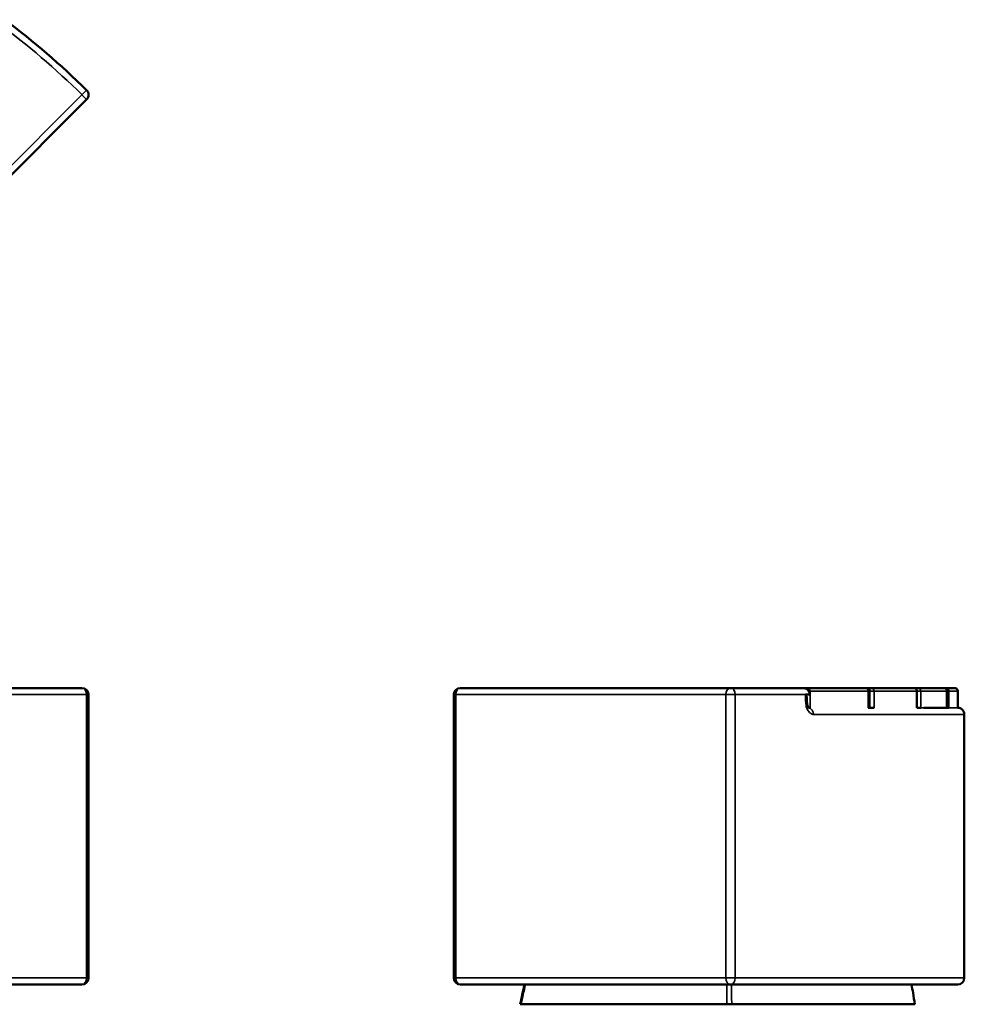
# Model space of a CAD drawing. Header units: millimetres. Extents: x 992 to 5289, y 1551 to 3286.
# Tile 11 of 11: x 3855 to 5289, y 1551 to 3045. Entities that reach past the tile are written whole.
import ezdxf

# ---------------------------------------------------------------- set-up
doc = ezdxf.new("R2010")
doc.units = ezdxf.units.MM
doc.layers.add('Visibile (ISO)', color=7, linetype='Continuous', lineweight=50)
doc.layers.add('Visibile sottile (ISO)', color=7, linetype='Continuous', lineweight=35)

msp = doc.modelspace()

# ---------------------------------------------------------------- linework, layer by layer
at = {"layer": 'Visibile (ISO)'}
for p, q in [((3546.9, 2513.6), (3957.1, 2923.7)), ((3950, 2030.5), (3539.9, 2030.5)), ((3960, 2020.5), (3960, 1590.5)), ((4514.3, 2020.5), (4514.3, 1590.5)), ((4934.5, 2030.5), (4524.3, 2030.5)), ((4934.5, 2030.5), (5043.4, 2030.5)), ((5051.1, 2030.5), (5043.4, 2030.5)), ((5054.4, 2020.5), (5048.4, 2020.5)), ((5051.1, 2030.5), (5139, 2030.5)), ((5148, 2030.5), (5139, 2030.5)), ((5144, 2025.5), (5144, 2000.5)), ((5148, 2030.5), (5212.4, 2030.5)), ((5218.6, 2030.5), (5212.4, 2030.5)), ((5217.4, 2025.5), (5217.4, 2000.5)), ((5218.6, 2030.5), (5257.9, 2030.5)), ((5261, 2030.5), (5257.9, 2030.5)), ((5261, 2030.5), (5274.2, 2030.5)), ((5262.9, 2025.5), (5262.9, 2000.5)), ((5274.2, 2030.5), (5274.2, 2030.5)), ((5279.2, 2025.5), (5279.2, 2000.5)), ((5279.2, 2025.5), (5279.2, 2000.5)), ((5050.4, 2014.6), (5050.4, 2010.5)), ((5053.2, 2000.5), (5055.1, 2000.5)), ((5143.4, 2000.5), (5152.5, 2000.5)), ((5217.2, 2000.5), (5223.4, 2000.5)), ((5228, 2000.5), (5266, 2000.5)), ((5279.2, 2000.5), (5279.3, 2000.5)), ((5289.3, 1990.5), (5289.3, 1865.5)), ((5289.3, 1823.5), (5289.3, 1590.5)), ((3539.9, 1580.5), (3950, 1580.5)), ((4524.3, 1580.5), (4934.5, 1580.5)), ((5279.3, 1580.5), (4934.5, 1580.5)), ((4615.1, 1550.5), (4616.5, 1550.5)), ((4616.5, 1550.5), (4929, 1550.5)), ((4929, 1550.5), (4936.2, 1550.5)), ((5214.3, 1550.5), (4936.2, 1550.5))]:
    msp.add_line(p, q, dxfattribs=at)
for centre, radius, start, end in [((3107.7, 2074.3), 1211.3, 45.477, 53.2411), ((3950, 2930.8), 10, 315, 45.477), ((3950, 2020.5), 10, 0, 90), ((4524.3, 2020.5), 10, 90, 180), ((5139, 2025.5), 5, 0, 90), ((5212.4, 2025.5), 5, 0, 90), ((5257.9, 2025.5), 5, 0, 90), ((5274.2, 2025.5), 5, 0, 90), ((5274.2, 2025.5), 5, 0, 90), ((3950, 1590.5), 10, 270, 0), ((4524.3, 1590.5), 10, 180, 270), ((5279.3, 1590.5), 10, 270, 0)]:
    msp.add_arc(centre, radius, start, end, dxfattribs=at)
msp.add_ellipse((5046.4, 2020.5), major_axis=(0, 10), ratio=0.806115, start_param=4.712389, end_param=5.235988, dxfattribs=at)
for points, knots in [([(5053.3, 2025.5), (5053.2, 2025.8), (5053, 2026.1), (5052.3, 2027.1), (5051.7, 2027.7), (5050.1, 2028.9), (5049, 2029.5), (5046.4, 2030.3), (5044.9, 2030.5), (5043.4, 2030.5), (5043.4, 2030.5), (5043.4, 2030.5)], [3.118768, 3.118768, 3.118768, 3.118768, 3.244505, 3.244505, 3.538559, 3.538559, 3.934744, 3.934744, 4.372675, 4.372675, 4.374407, 4.374407, 4.374407, 4.374407]), ([(5050.4, 2014.6), (5050.4, 2014.8), (5050.4, 2015), (5050.4, 2015.3), (5050.4, 2015.4), (5050.3, 2015.5), (5050.3, 2015.6), (5050.3, 2016.1), (5050.1, 2016.6), (5050, 2017.1), (5050, 2017.1), (5050, 2017.2), (5049.9, 2017.3), (5049.8, 2017.6), (5049.7, 2018), (5049.5, 2018.4), (5049.4, 2018.6), (5049.4, 2018.7), (5049.3, 2018.9), (5049.1, 2019.3), (5048.9, 2019.7), (5048.7, 2020.1), (5048.6, 2020.2), (5048.5, 2020.4), (5048.4, 2020.5)], [-11.355555, -11.355555, -11.355555, -11.355555, -9.974352, -9.974352, -9.974352, -9.311139, -9.311139, -9.311139, -6.568315, -6.568315, -6.568315, -6.22244, -6.22244, -6.22244, -4.000999, -4.000999, -4.000999, -3.070423, -3.070423, -3.070423, -0.785671, -0.785671, -0.785671, 0, 0, 0, 0]), ([(5050.4, 2010.5), (5050.4, 2009.4), (5050.5, 2008.2), (5050.8, 2006), (5051.1, 2004.9), (5051.7, 2003.2), (5052, 2002.4), (5052.6, 2001.3), (5052.9, 2000.8), (5053.3, 2000.4), (5053.5, 2000.3), (5053.5, 2000.2), (5053.5, 2000.2), (5053.5, 2000.2)], [0, 0, 0, 0, 0.350979, 0.350979, 0.694484, 0.694484, 1.023862, 1.023862, 1.327718, 1.327718, 1.609937, 1.609937, 1.646161, 1.646161, 1.646161, 1.646161]), ([(5279.3, 2000.5), (5279.4, 2000.5), (5279.5, 2000.5), (5280.7, 2000.5), (5281.8, 2000.3), (5283.8, 1999.5), (5284.7, 1999), (5286.4, 1997.7), (5287.1, 1996.9), (5288.2, 1995.1), (5288.7, 1994.1), (5289.2, 1992.2), (5289.3, 1991.4), (5289.3, 1990.5)], [0, 0, 0, 0, 0.036039, 0.036039, 0.354676, 0.354676, 0.673315, 0.673315, 0.991875, 0.991875, 1.312633, 1.312633, 1.564642, 1.564642, 1.564642, 1.564642]), ([(5289.3, 1823.5), (5289.3, 1823.5), (5289.3, 1823.7), (5289.3, 1824.2), (5289.3, 1824.6), (5289.2, 1825.7), (5289.2, 1826.3), (5289.2, 1827.9), (5289.2, 1828.8), (5289.2, 1830.6), (5289.2, 1831.7), (5289.1, 1834), (5289.1, 1835.2), (5289.1, 1837.8), (5289.1, 1839.1), (5289.1, 1841.8), (5289.1, 1843.2), (5289.1, 1845.8), (5289.1, 1847.2), (5289.1, 1849.9), (5289.1, 1851.2), (5289.1, 1853.8), (5289.1, 1855.1), (5289.2, 1857.3), (5289.2, 1858.4), (5289.2, 1860.3), (5289.2, 1861.2), (5289.2, 1862.7), (5289.2, 1863.4), (5289.3, 1864.5), (5289.3, 1864.9), (5289.3, 1865.4), (5289.3, 1865.5), (5289.3, 1865.5)], [3.156398, 3.156398, 3.156398, 3.156398, 3.551171, 3.551171, 3.945944, 3.945944, 4.340717, 4.340717, 4.73549, 4.73549, 5.129816, 5.129816, 5.524142, 5.524142, 5.918469, 5.918469, 6.312795, 6.312795, 6.706609, 6.706609, 7.100423, 7.100423, 7.494237, 7.494237, 7.88805, 7.88805, 8.283336, 8.283336, 8.678623, 8.678623, 9.073909, 9.073909, 9.469195, 9.469195, 9.469195, 9.469195]), ([(5209.3, 1580.5), (5210, 1576.3), (5210.7, 1572), (5212.4, 1562), (5213.3, 1556.3), (5214.3, 1550.5)], [8.700541, 8.700541, 8.700541, 8.700541, 10, 10, 11.741921, 11.741921, 11.741921, 11.741921])]:
    msp.add_open_spline(points, degree=3, knots=knots, dxfattribs=at)
for points in [[(5289.3, 1990.5), (5289.3, 1990.5), (5289.3, 1990.5), (5289.3, 1990.5)], [(4615.1, 1550.5), (4617.3, 1560.5), (4619.5, 1570.5), (4621.7, 1580.5)]]:
    msp.add_open_spline(points, degree=3, dxfattribs=at)
at = {"layer": 'Visibile sottile (ISO)'}
for p, q in [((3950, 2930.8), (3539.9, 2520.7)), ((3950, 2930.8), (3957, 2937.9)), ((3957.1, 2923.7), (3950, 2930.8)), ((3546.9, 2020.5), (3957.1, 2020.5)), ((3960, 2020.5), (3957.1, 2020.5)), ((3957.1, 2020.5), (3957.1, 1590.5)), ((4517.3, 2020.5), (4514.3, 2020.5)), ((4517.3, 1590.5), (4517.3, 2020.5)), ((4517.3, 2020.5), (4927.4, 2020.5)), ((4941.6, 2020.5), (4927.4, 2020.5)), ((4927.4, 2020.5), (4927.4, 1590.5)), ((4941.6, 1590.5), (4941.6, 2020.5)), ((5048.4, 2020.5), (4941.6, 2020.5)), ((5048.4, 2010.5), (5048.4, 2020.5)), ((5055.1, 2025.5), (5053.3, 2025.5)), ((5055.1, 2000.5), (5055.1, 2025.5)), ((5143.4, 2025.5), (5055.1, 2025.5)), ((5144, 2025.5), (5143.4, 2025.5)), ((5143.4, 2025.5), (5143.4, 2000.5)), ((5144, 2025.5), (5145.8, 2025.5)), ((5152.5, 2025.5), (5145.8, 2025.5)), ((5145.8, 2025.5), (5145.8, 2000.5)), ((5152.5, 2000.5), (5152.5, 2025.5)), ((5217.2, 2025.5), (5152.5, 2025.5)), ((5217.4, 2025.5), (5217.2, 2025.5)), ((5217.2, 2025.5), (5217.2, 2000.5)), ((5223.4, 2025.5), (5217.4, 2025.5)), ((5223.4, 2000.5), (5223.4, 2025.5)), ((5262.8, 2025.5), (5223.4, 2025.5)), ((5262.9, 2025.5), (5262.8, 2025.5)), ((5262.8, 2025.5), (5262.8, 2000.5)), ((5266, 2025.5), (5262.9, 2025.5)), ((5266, 2000.5), (5266, 2025.5)), ((5279.2, 2025.5), (5266, 2025.5)), ((5279.2, 2025.5), (5279.2, 2025.5)), ((5279.2, 2025.5), (5279.2, 2000.5)), ((5279.2, 2025.5), (5279.2, 2025.5)), ((5050.4, 2010.5), (5048.4, 2010.5)), ((5289.3, 1990.5), (5060.4, 1990.5)), ((5060.4, 1990.5), (5060.4, 1990.5)), ((5223.4, 2000.5), (5223.4, 2000.5)), ((5223.4, 2000.5), (5228, 2000.5)), ((5266, 2000.5), (5279.2, 2000.5)), ((5289.3, 1990.5), (5289.3, 1990.5)), ((3957.1, 1590.5), (3546.9, 1590.5)), ((3957.1, 1590.5), (3960, 1590.5)), ((4514.3, 1590.5), (4517.3, 1590.5)), ((4927.4, 1590.5), (4517.3, 1590.5)), ((4927.4, 1590.5), (4941.6, 1590.5)), ((4941.6, 1590.5), (5289.3, 1590.5))]:
    msp.add_line(p, q, dxfattribs=at)
msp.add_arc((3107.7, 2074.3), 1201.3, 45.477, 53.4796, dxfattribs=at)
for centre, major_axis, ratio, start_param, end_param in [((3950, 2020.5), (0, 10), 0.707107, 4.712389, 6.283185), ((4524.3, 2020.5), (0, 10), 0.707107, 0, 1.570796), ((4934.5, 2020.5), (0, 10), 0.707107, 0, 1.570796), ((4934.5, 2020.5), (0, 10), 0.712969, 4.712389, 6.283185), ((5051.1, 2025.5), (0, 5), 0.585092, 0, 0.70722), ((5051.1, 2025.5), (0, 5), 0.813406, 4.712389, 6.283185), ((5139, 2025.5), (0, 5), 0.886919, 4.712389, 6.283185), ((5148, 2025.5), (0, 5), 0.450869, 0, 1.570796), ((5148, 2025.5), (0, 5), 0.894467, 4.712389, 6.283185), ((5212.4, 2025.5), (0, 5), 0.948316, 4.712389, 6.283185), ((5218.6, 2025.5), (0, 5), 0.30552, 0, 1.227552), ((5218.6, 2025.5), (0, 5), 0.953454, 4.712389, 6.283185), ((5257.9, 2025.5), (0, 5), 0.98631, 4.712389, 6.283185), ((5261, 2025.5), (0, 5), 0.152632, 0, 0.570583), ((5261, 2025.5), (0, 5), 0.988912, 4.712389, 6.283185), ((5274.2, 2025.5), (0, 5), 0.999965, 4.712389, 6.283185), ((5052.2, 1990.5), (0, 10), 0.811013, 4.712389, 6.15747), ((3950, 1590.5), (0, -10), 0.707107, 0, 1.570796), ((4524.3, 1590.5), (0, -10), 0.707107, 4.712389, 6.283185), ((4934.5, 1590.5), (0, -10), 0.707107, 4.712389, 6.283185), ((4934.5, 1590.5), (0, -10), 0.712969, 0, 1.570796)]:
    msp.add_ellipse(centre, major_axis=major_axis, ratio=ratio, start_param=start_param, end_param=end_param, dxfattribs=at)
msp.add_open_spline([(5060.4, 1990.5), (5059.6, 1990.5), (5058.2, 1990.7), (5056.1, 1991.8), (5054, 1993.5), (5052.1, 1995.9), (5050.5, 1999), (5049.4, 2002.5), (5048.6, 2006.4), (5048.4, 2009.1), (5048.4, 2010.5)], degree=3, knots=[0, 0, 0, 0, 3.649123, 7.298246, 11.251419, 15.204591, 19.17723, 23.149869, 27.28128, 31.412691, 31.412691, 31.412691, 31.412691], dxfattribs=at)
for points in [[(4616.5, 1550.5), (4618.7, 1560.5), (4620.9, 1570.5), (4623.2, 1580.5)], [(4929, 1550.5), (4928.9, 1560.5), (4928.8, 1570.5), (4928.7, 1580.5)], [(4936.2, 1550.5), (4936.1, 1560.5), (4936, 1570.5), (4935.9, 1580.5)]]:
    msp.add_open_spline(points, degree=3, dxfattribs=at)

doc.saveas('drawing.dxf')
